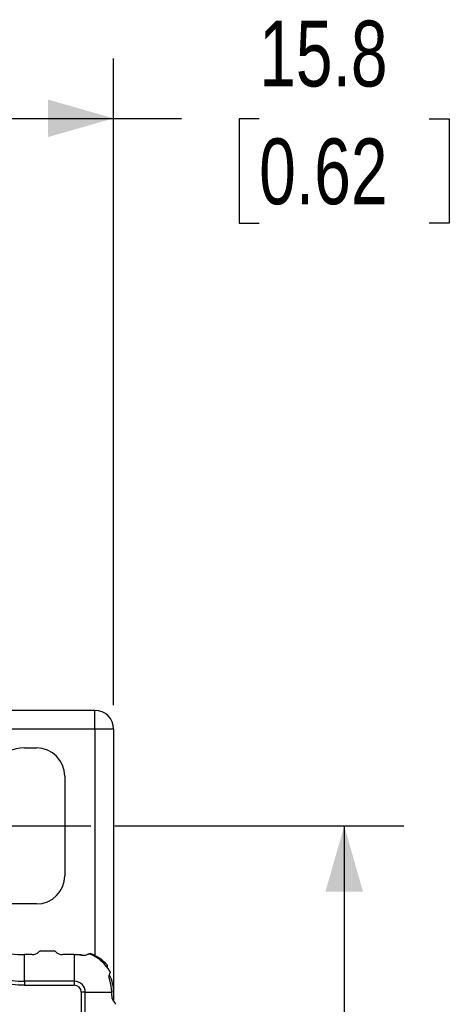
# Model space of a CAD drawing. Header units: millimetres. Extents: x 0 to 432, y 0 to 279.
# Tile 7 of 14: x 197 to 220, y 154 to 206. Entities that reach past the tile are written whole.
import ezdxf

# ---------------------------------------------------------------- set-up
doc = ezdxf.new("R2010")
doc.units = ezdxf.units.MM
doc.linetypes.add('CENTERX2', pattern=[20.32, 12.7, -2.54, 2.54, -2.54])
doc.layers.add('CENTER', color=40, linetype='CENTERX2')
doc.layers.add('DIMENSIONS', color=140, linetype='Continuous')
doc.styles.add('SLDTEXTSTYLE0', font='TXT', dxfattribs={"width": 0.75})
doc.dimstyles.new('SLDDIMSTYLE2', dxfattribs={"dimtxt": 3.5, "dimasz": 3.5, "dimexe": 0, "dimexo": 0.0625, "dimgap": 0.875, "dimtad": 0, "dimtih": 1, "dimtoh": 1, "dimdec": 1, "dimrnd": 1e-09, "dimzin": 12, "dimdsep": 46, "dimtxsty": 'SLDTEXTSTYLE0', "dimsah": 1, "dimcen": 0.09, "dimadec": 0, "dimazin": 3, "dimtfac": 1, "dimtdec": 1, "dimtofl": 0, "dimtmove": 0, "dimatfit": 3, "dimfxl": 0, "dimfrac": 2, "dimtolj": 1, "dimtzin": 12, "dimarcsym": 0})

# ---------------------------------------------------------------- blocks, each defined once
blk = doc.blocks.new('_D_3')
at = {"layer": 'DIMENSIONS'}
for p, q in [((202.385, 163.046), (217.766, 163.046)), ((214.591, 163.046), (214.591, 139.415)), ((210.066, 133.094), (208.999, 133.094)), ((208.999, 133.094), (208.999, 127.538)), ((219.117, 133.094), (220.183, 133.094)), ((220.183, 133.094), (220.183, 127.538)), ((208.999, 127.538), (210.066, 127.538)), ((220.183, 127.538), (219.117, 127.538)), ((214.591, 103.196), (214.591, 126.827)), ((199.345, 103.196), (217.766, 103.196))]:
    blk.add_line(p, q, dxfattribs=at)
for points in [[(214.591, 163.046), (213.591, 159.546), (215.591, 159.546)], [(214.591, 103.196), (215.591, 106.696), (213.591, 106.696)]]:
    blk.add_solid(points, dxfattribs=at)
at = {"layer": 'DIMENSIONS', "char_height": 3.5, "attachment_point": 1, "style": 'SLDTEXTSTYLE0'}
for s, insert in [('59.9', (210.066, 138.317)), ('2.36', (210.066, 132.049))]:
    blk.add_mtext(s, dxfattribs=dict(at, insert=insert))
blk = doc.blocks.new('_D_4')
at = {"layer": 'DIMENSIONS'}
for p, q in [((186.575, 194.506), (186.575, 203.871)), ((202.325, 169.466), (202.325, 203.871)), ((186.575, 200.696), (202.325, 200.696)), ((202.325, 200.696), (205.93, 200.696)), ((210.066, 200.67), (208.999, 200.67)), ((208.999, 200.67), (208.999, 195.113)), ((219.117, 200.67), (220.183, 200.67)), ((220.183, 200.67), (220.183, 195.113)), ((208.999, 195.113), (210.066, 195.113)), ((220.183, 195.113), (219.117, 195.113))]:
    blk.add_line(p, q, dxfattribs=at)
for points in [[(186.575, 200.696), (190.075, 199.696), (190.075, 201.696)], [(202.325, 200.696), (198.825, 201.696), (198.825, 199.696)]]:
    blk.add_solid(points, dxfattribs=at)
at = {"layer": 'DIMENSIONS', "char_height": 3.5, "attachment_point": 1, "style": 'SLDTEXTSTYLE0'}
for s, insert in [('15.8', (210.066, 205.892)), ('0.62', (210.066, 199.625))]:
    blk.add_mtext(s, dxfattribs=dict(at, insert=insert))
blk = doc.blocks.new('SW_CENTERMARKSYMBOL_2')
at = {"layer": 'CENTER', "color": 0}
for p, q in [((0, 2.54), (0, 4.54)), ((0, 0), (0, 2.54)), ((-2.54, 0), (-4.54, 0)), ((0, 0), (-2.54, 0)), ((0, 0), (0, -2.54)), ((0, 0), (2.54, 0)), ((2.54, 0), (4.54, 0)), ((0, -2.54), (0, -4.54))]:
    blk.add_line(p, q, dxfattribs=at)

msp = doc.modelspace()

# ---------------------------------------------------------------- linework, layer by layer
at = {"color": 7, "linetype": 'Continuous', "lineweight": 25}
for p, q in [((201.325, 169.196), (196.855, 169.196)), ((201.325, 168.196), (201.325, 169.196)), ((201.325, 168.196), (188.575, 168.196)), ((202.325, 168.196), (201.325, 168.196)), ((201.325, 168.196), (201.325, 156.155)), ((202.325, 168.196), (202.325, 154.196)), ((197.575, 167.196), (198.225, 167.196)), ((199.725, 165.696), (199.725, 160.396)), ((198.225, 158.896), (196.925, 158.896)), ((197.575, 154.783), (197.575, 156.196)), ((197.988, 156.196), (197.575, 156.196)), ((198.342, 156.342), (198.366, 156.366)), ((198.437, 156.396), (199.154, 156.396)), ((199.224, 156.366), (199.249, 156.342)), ((200.225, 156.196), (199.602, 156.196)), ((200.225, 156.196), (200.225, 154.783)), ((200.225, 156.196), (200.325, 156.196)), ((201.993, 155.505), (201.997, 155.534)), ((201.997, 155.534), (202.002, 155.563)), ((197.575, 154.783), (197.575, 154.571)), ((200.225, 154.783), (197.575, 154.783)), ((197.575, 154.571), (200.225, 154.571)), ((200.225, 154.783), (200.225, 154.571)), ((200.601, 154.196), (200.601, 116.892)), ((200.813, 154.196), (200.601, 154.196)), ((200.813, 116.892), (200.813, 154.196)), ((200.813, 154.196), (202.225, 154.196)), ((202.225, 154.003), (202.225, 154.196)), ((202.325, 154.196), (202.325, 153.703)), ((202.396, 153.625), (202.372, 153.649))]:
    msp.add_line(p, q, dxfattribs=at)
for centre, radius, start, end in [((201.325, 168.196), 1, 360, 90), ((197.575, 165.046), 2.15, 90, 180), ((198.225, 165.696), 1.5, 360, 90), ((197.575, 161.196), 6.412, 180, 270), ((198.225, 160.396), 1.5, 270, 0), ((197.575, 161.196), 5, 262.0798, 270), ((197.988, 156.696), 0.5, 270, 315), ((198.437, 156.296), 0.1, 90, 135), ((199.154, 156.296), 0.1, 45, 90), ((199.602, 156.696), 0.5, 225, 270), ((200.225, 154.196), 2, 78.7843, 90), ((200.325, 154.196), 2, 79.968, 90), ((201.087, 156.153), 0.1, 68.7421, 120), ((200.225, 154.196), 2.2, 30.4165, 67.5835), ((200.325, 154.196), 2.2, 41.2579, 68.7421), ((201.904, 155.58), 0.1, 350, 41.2579), ((200.325, 154.196), 2, 0, 26.8976), ((200.225, 154.196), 0.588, 360, 90), ((200.225, 154.196), 2, 360, 19.2157), ((202.725, 154.003), 0.5, 180, 225), ((202.325, 153.554), 0.1, 360, 45)]:
    msp.add_arc(centre, radius, start, end, dxfattribs=at)
for points, knots in [([(197.575, 154.571), (195.818, 154.571), (194.133, 155.269), (191.649, 157.754), (190.951, 159.439), (190.951, 161.196)], [0, 0, 0, 0, 0.5, 0.5, 1, 1, 1, 1]), ([(200.974, 156.222), (200.927, 156.193), (200.874, 156.171), (200.752, 156.146), (200.683, 156.144), (200.614, 156.157)], [0, 0, 0, 0, 0.5, 0.5, 1, 1, 1, 1]), ([(200.974, 156.222), (200.982, 156.228), (200.993, 156.232), (201.004, 156.235), (201.013, 156.236), (201.022, 156.237), (201.032, 156.237), (201.04, 156.236), (201.048, 156.235), (201.056, 156.232), (201.059, 156.231), (201.062, 156.23), (201.064, 156.229)], [0, 0, 0, 0, 0.0000400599, 0.0000400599, 0.0000400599, 0.0000700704, 0.0000700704, 0.0000700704, 0.0000954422, 0.0000954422, 0.0000954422, 0.0001036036, 0.0001036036, 0.0001036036, 0.0001036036]), ([(202.114, 154.854), (202.091, 154.92), (202.083, 154.988), (202.091, 155.112), (202.106, 155.169), (202.128, 155.219)], [0, 0, 0, 0, 0.5, 0.5, 1, 1, 1, 1]), ([(202.122, 155.309), (202.127, 155.302), (202.13, 155.293), (202.133, 155.285), (202.135, 155.276), (202.136, 155.268), (202.136, 155.26), (202.136, 155.249), (202.134, 155.238), (202.131, 155.228), (202.13, 155.225), (202.129, 155.222), (202.128, 155.219)], [0, 0, 0, 0, 0.000026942, 0.000026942, 0.000026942, 0.0000536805, 0.0000536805, 0.0000536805, 0.0000908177, 0.0000908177, 0.0000908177, 0.0001036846, 0.0001036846, 0.0001036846, 0.0001036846])]:
    msp.add_open_spline(points, degree=3, knots=knots, dxfattribs=at)
msp.add_open_spline([(200.601, 154.196), (200.601, 154.403), (200.433, 154.571), (200.225, 154.571)], degree=3, dxfattribs=at)

# ---------------------------------------------------------------- block references
at = {"layer": 'CENTER'}
msp.add_blockref('SW_CENTERMARKSYMBOL_2', (196.575, 163.046), dxfattribs=at)

# ---------------------------------------------------------------- dimensions: what is measured, and where the dimension line sits
at = {"layer": 'DIMENSIONS'}
dim = msp.add_linear_dim(base=(202.32514451, 200.69628189), p1=(186.57514451, 193.235616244), p2=(202.32514451, 168.195616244), dimstyle='SLDDIMSTYLE2', dxfattribs=at)
dim.commit()
dim.dimension.update_dxf_attribs({"geometry": '_D_4', "text_midpoint": (214.591214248, 200.69628189), "dimtype": 160})
dim = msp.add_linear_dim(base=(214.591214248, 163.045616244), p1=(198.07514451, 103.195616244), p2=(201.11514451, 163.045616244), angle=90, dimstyle='SLDDIMSTYLE2', dxfattribs=at)
dim.commit()
dim.dimension.update_dxf_attribs({"geometry": '_D_3', "text_midpoint": (214.591214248, 133.120616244), "dimtype": 160})

doc.saveas('drawing.dxf')
